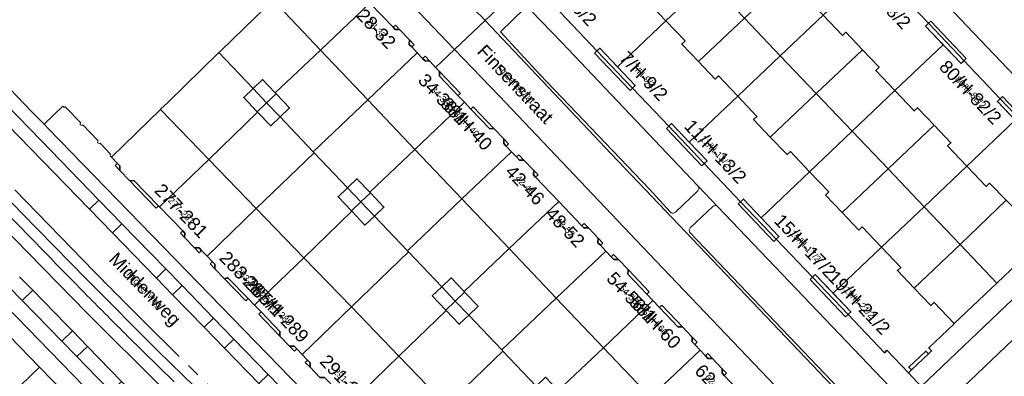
# Model space of a CAD drawing. Header units: metres. Extents: x 124322 to 125871, y 483990 to 485142.
# Tile 16 of 61: x 124445 to 124596, y 484592 to 484647. Entities that reach past the tile are written whole.
import ezdxf
from ezdxf.enums import TextEntityAlignment as Align

# ---------------------------------------------------------------- set-up
doc = ezdxf.new("R2010")
doc.units = ezdxf.units.M
doc.linetypes.add('AM-AS', pattern=[16, 10, -2, 2, -2])
for name, color, linetype, lineweight in [('B-RO-AM-AS_SPOOR_TRAM-G', 10, 'AM-AS', 18), ('B-RO-OG-BEBOUWING-GV', 7, 'Continuous', 35), ('B-RO-OG-BEBOUWING-T18', 7, 'Continuous', 18), ('B-RO-OG-BEBOUWING-T18 @ 0.5', 7, 'Continuous', 18), ('B-RO-OG-BEBOUWING-T18 @ 1', 7, 'Continuous', 18), ('B-RO-OG-BEBOUWING_LUIFEL-GV', 7, 'Continuous', 18), ('B-RO-OG-TERREIN_ERF-GV', 7, 'Continuous', 0), ('B-RO-OG-TOPOGRAFIE-T18', 7, 'Continuous', 18), ('B-RO-OG-TOPOGRAFIE-T18 @ 0.5', 7, 'Continuous', 18), ('B-RO-OG-TOPOGRAFIE-T18 @ 1', 7, 'Continuous', 18), ('B-RO-VH-VERHARDING_GESLOTEN-GV', 252, 'Continuous', 18), ('B-RO-VH-VERHARDING_OPEN-GV', 7, 'Continuous', 9)]:
    doc.layers.add(name, color=color, linetype=linetype, lineweight=lineweight)
doc.styles.add('IBstijl', font='arial.ttf', dxfattribs={"height": 2})

# ---------------------------------------------------------------- blocks, each defined once
blk = doc.blocks.new('*U136')
at = {"layer": 'B-RO-OG-TOPOGRAFIE-T18 @ 0.5', "style": 'IBstijl'}
blk.add_text('Finsenstraat', height=1, rotation=-46.5, dxfattribs=at).set_placement((124521.295, 484637.223), align=Align.MIDDLE)
at = {"layer": 'B-RO-OG-TOPOGRAFIE-T18 @ 1', "style": 'IBstijl'}
blk.add_text('Finsenstraat', height=2, rotation=-46.5, dxfattribs=at).set_placement((124521.295, 484637.223), align=Align.MIDDLE)
blk = doc.blocks.new('*U160')
at = {"layer": 'B-RO-OG-TOPOGRAFIE-T18 @ 0.5', "style": 'IBstijl'}
blk.add_text('Middenweg', height=1, rotation=-45.9, dxfattribs=at).set_placement((124464.243, 484605.547), align=Align.MIDDLE)
at = {"layer": 'B-RO-OG-TOPOGRAFIE-T18 @ 1', "style": 'IBstijl'}
blk.add_text('Middenweg', height=2, rotation=-45.9, dxfattribs=at).set_placement((124464.243, 484605.547), align=Align.MIDDLE)
blk = doc.blocks.new('*U258')
at = {"layer": 'B-RO-OG-BEBOUWING-T18 @ 0.5', "style": 'IBstijl'}
blk.add_text('291-295', height=1, rotation=-46, dxfattribs=at).set_placement((124495.364, 484591.478), align=Align.MIDDLE)
at = {"layer": 'B-RO-OG-BEBOUWING-T18 @ 1', "style": 'IBstijl'}
blk.add_text('291-295', height=2, rotation=-46, dxfattribs=at).set_placement((124495.364, 484591.478), align=Align.MIDDLE)
blk = doc.blocks.new('*U259')
at = {"layer": 'B-RO-OG-BEBOUWING-T18 @ 0.5', "style": 'IBstijl'}
blk.add_text('38/H-40', height=1, rotation=-46.5, dxfattribs=at).set_placement((124513.782, 484631.11), align=Align.MIDDLE)
at = {"layer": 'B-RO-OG-BEBOUWING-T18 @ 1', "style": 'IBstijl'}
blk.add_text('38/H-40', height=2, rotation=-46.5, dxfattribs=at).set_placement((124513.782, 484631.11), align=Align.MIDDLE)
blk = doc.blocks.new('*U264')
at = {"layer": 'B-RO-OG-BEBOUWING-T18 @ 0.5', "style": 'IBstijl'}
blk.add_text('283-285/1', height=1, rotation=-46, dxfattribs=at).set_placement((124480.791, 484606.559), align=Align.MIDDLE)
at = {"layer": 'B-RO-OG-BEBOUWING-T18 @ 1', "style": 'IBstijl'}
blk.add_text('283-285/1', height=2, rotation=-46, dxfattribs=at).set_placement((124480.791, 484606.559), align=Align.MIDDLE)
blk = doc.blocks.new('*U267')
at = {"layer": 'B-RO-OG-BEBOUWING-T18 @ 0.5', "style": 'IBstijl'}
blk.add_text('287/H-289', height=1, rotation=-46, dxfattribs=at).set_placement((124484.519, 484602.701), align=Align.MIDDLE)
at = {"layer": 'B-RO-OG-BEBOUWING-T18 @ 1', "style": 'IBstijl'}
blk.add_text('287/H-289', height=2, rotation=-46, dxfattribs=at).set_placement((124484.519, 484602.701), align=Align.MIDDLE)
blk = doc.blocks.new('*U268')
at = {"layer": 'B-RO-OG-BEBOUWING-T18 @ 0.5', "style": 'IBstijl'}
blk.add_text('34-36/1', height=1, rotation=-46.5, dxfattribs=at).set_placement((124510.167, 484634.913), align=Align.MIDDLE)
at = {"layer": 'B-RO-OG-BEBOUWING-T18 @ 1', "style": 'IBstijl'}
blk.add_text('34-36/1', height=2, rotation=-46.5, dxfattribs=at).set_placement((124510.167, 484634.913), align=Align.MIDDLE)
blk = doc.blocks.new('*U274')
at = {"layer": 'B-RO-OG-BEBOUWING-T18 @ 0.5', "style": 'IBstijl'}
blk.add_text('28-32', height=1, rotation=-46.5, dxfattribs=at).set_placement((124499.92, 484645.692), align=Align.MIDDLE)
at = {"layer": 'B-RO-OG-BEBOUWING-T18 @ 1', "style": 'IBstijl'}
blk.add_text('28-32', height=2, rotation=-46.5, dxfattribs=at).set_placement((124499.92, 484645.692), align=Align.MIDDLE)
blk = doc.blocks.new('*U277')
at = {"layer": 'B-RO-OG-BEBOUWING-T18 @ 0.5', "style": 'IBstijl'}
blk.add_text('277-281', height=1, rotation=-46, dxfattribs=at).set_placement((124469.986, 484617.742), align=Align.MIDDLE)
at = {"layer": 'B-RO-OG-BEBOUWING-T18 @ 1', "style": 'IBstijl'}
blk.add_text('277-281', height=2, rotation=-46, dxfattribs=at).set_placement((124469.986, 484617.742), align=Align.MIDDLE)
blk = doc.blocks.new('*U309')
at = {"layer": 'B-RO-OG-BEBOUWING-T18 @ 0.5', "style": 'IBstijl'}
blk.add_text('76/H-78/2', height=1, rotation=-46.4, dxfattribs=at).set_placement((124577.208, 484650.588), align=Align.MIDDLE)
at = {"layer": 'B-RO-OG-BEBOUWING-T18 @ 1', "style": 'IBstijl'}
blk.add_text('76/H-78/2', height=2, rotation=-46.4, dxfattribs=at).set_placement((124577.208, 484650.588), align=Align.MIDDLE)
blk = doc.blocks.new('*U310')
at = {"layer": 'B-RO-OG-BEBOUWING-T18 @ 0.5', "style": 'IBstijl'}
blk.add_text('11/H-13/2', height=1, rotation=-46.4, dxfattribs=at).set_placement((124551.994, 484626.867), align=Align.MIDDLE)
at = {"layer": 'B-RO-OG-BEBOUWING-T18 @ 1', "style": 'IBstijl'}
blk.add_text('11/H-13/2', height=2, rotation=-46.4, dxfattribs=at).set_placement((124551.994, 484626.867), align=Align.MIDDLE)
blk = doc.blocks.new('*U312')
at = {"layer": 'B-RO-OG-BEBOUWING-T18 @ 0.5', "style": 'IBstijl'}
blk.add_text('58/H-60', height=1, rotation=-46.5, dxfattribs=at).set_placement((124542.726, 484600.67), align=Align.MIDDLE)
at = {"layer": 'B-RO-OG-BEBOUWING-T18 @ 1', "style": 'IBstijl'}
blk.add_text('58/H-60', height=2, rotation=-46.5, dxfattribs=at).set_placement((124542.726, 484600.67), align=Align.MIDDLE)
blk = doc.blocks.new('*U313')
at = {"layer": 'B-RO-OG-BEBOUWING-T18 @ 0.5', "style": 'IBstijl'}
blk.add_text('15/H-17/2', height=1, rotation=-46.4, dxfattribs=at).set_placement((124565.797, 484612.343), align=Align.MIDDLE)
at = {"layer": 'B-RO-OG-BEBOUWING-T18 @ 1', "style": 'IBstijl'}
blk.add_text('15/H-17/2', height=2, rotation=-46.4, dxfattribs=at).set_placement((124565.797, 484612.343), align=Align.MIDDLE)
blk = doc.blocks.new('*U319')
at = {"layer": 'B-RO-OG-BEBOUWING-T18 @ 0.5', "style": 'IBstijl'}
blk.add_text('19/H-21/2', height=1, rotation=-46.4, dxfattribs=at).set_placement((124574.057, 484603.658), align=Align.MIDDLE)
at = {"layer": 'B-RO-OG-BEBOUWING-T18 @ 1', "style": 'IBstijl'}
blk.add_text('19/H-21/2', height=2, rotation=-46.4, dxfattribs=at).set_placement((124574.057, 484603.658), align=Align.MIDDLE)
blk = doc.blocks.new('*U328')
at = {"layer": 'B-RO-OG-BEBOUWING-T18 @ 0.5', "style": 'IBstijl'}
blk.add_text('62-66', height=1, rotation=-46.5, dxfattribs=at).set_placement((124551.809, 484591.117), align=Align.MIDDLE)
at = {"layer": 'B-RO-OG-BEBOUWING-T18 @ 1', "style": 'IBstijl'}
blk.add_text('62-66', height=2, rotation=-46.5, dxfattribs=at).set_placement((124551.809, 484591.117), align=Align.MIDDLE)
blk = doc.blocks.new('*U336')
at = {"layer": 'B-RO-OG-BEBOUWING-T18 @ 0.5', "style": 'IBstijl'}
blk.add_text('54-56/1', height=1, rotation=-46.5, dxfattribs=at).set_placement((124539.108, 484604.477), align=Align.MIDDLE)
at = {"layer": 'B-RO-OG-BEBOUWING-T18 @ 1', "style": 'IBstijl'}
blk.add_text('54-56/1', height=2, rotation=-46.5, dxfattribs=at).set_placement((124539.108, 484604.477), align=Align.MIDDLE)
blk = doc.blocks.new('*U339')
at = {"layer": 'B-RO-OG-BEBOUWING-T18 @ 0.5', "style": 'IBstijl'}
blk.add_text('7/H-9/2', height=1, rotation=-46.4, dxfattribs=at).set_placement((124540.975, 484638.458), align=Align.MIDDLE)
at = {"layer": 'B-RO-OG-BEBOUWING-T18 @ 1', "style": 'IBstijl'}
blk.add_text('7/H-9/2', height=2, rotation=-46.4, dxfattribs=at).set_placement((124540.975, 484638.458), align=Align.MIDDLE)
blk = doc.blocks.new('*U347')
at = {"layer": 'B-RO-OG-BEBOUWING-T18 @ 0.5', "style": 'IBstijl'}
blk.add_text('48-52', height=1, rotation=-46.5, dxfattribs=at).set_placement((124528.899, 484615.214), align=Align.MIDDLE)
at = {"layer": 'B-RO-OG-BEBOUWING-T18 @ 1', "style": 'IBstijl'}
blk.add_text('48-52', height=2, rotation=-46.5, dxfattribs=at).set_placement((124528.899, 484615.214), align=Align.MIDDLE)
blk = doc.blocks.new('*U348')
at = {"layer": 'B-RO-OG-BEBOUWING-T18 @ 0.5', "style": 'IBstijl'}
blk.add_text('80/H-82/2', height=1, rotation=-46.4, dxfattribs=at).set_placement((124591.138, 484635.965), align=Align.MIDDLE)
at = {"layer": 'B-RO-OG-BEBOUWING-T18 @ 1', "style": 'IBstijl'}
blk.add_text('80/H-82/2', height=2, rotation=-46.4, dxfattribs=at).set_placement((124591.138, 484635.965), align=Align.MIDDLE)
blk = doc.blocks.new('*U349')
at = {"layer": 'B-RO-OG-BEBOUWING-T18 @ 0.5', "style": 'IBstijl'}
blk.add_text('3/H-5/2', height=1, rotation=-46.4, dxfattribs=at).set_placement((124530.064, 484649.935), align=Align.MIDDLE)
at = {"layer": 'B-RO-OG-BEBOUWING-T18 @ 1', "style": 'IBstijl'}
blk.add_text('3/H-5/2', height=2, rotation=-46.4, dxfattribs=at).set_placement((124530.064, 484649.935), align=Align.MIDDLE)
blk = doc.blocks.new('*U368')
at = {"layer": 'B-RO-OG-BEBOUWING-T18 @ 0.5', "style": 'IBstijl'}
blk.add_text('42-46', height=1, rotation=-46.5, dxfattribs=at).set_placement((124522.736, 484621.695), align=Align.MIDDLE)
at = {"layer": 'B-RO-OG-BEBOUWING-T18 @ 1', "style": 'IBstijl'}
blk.add_text('42-46', height=2, rotation=-46.5, dxfattribs=at).set_placement((124522.736, 484621.695), align=Align.MIDDLE)

msp = doc.modelspace()

# ---------------------------------------------------------------- linework, layer by layer
at = {"layer": 'B-RO-AM-AS_SPOOR_TRAM-G'}
for points in [[(124451.376, 484613.769), (124423.234, 484642.727), (124400.237, 484666.409)], [(124398.037, 484663.824), (124449.082, 484611.321)], [(124532.304, 484533.476), (124520.749, 484544.908), (124502.113, 484563.328), (124481.045, 484584.129), (124464.011, 484600.957)], [(124461.74, 484598.494), (124488.081, 484572.476), (124510.977, 484549.827), (124530.024, 484530.976)]]:
    msp.add_lwpolyline(points, dxfattribs=at)
for points in [[(124456.942, 484608.076, 0.0017753), (124451.376, 484613.769)], [(124449.082, 484611.321, 0.0022278), (124455.539, 484604.702)], [(124464.011, 484600.957, -0.0027605), (124456.942, 484608.076)], [(124455.539, 484604.702, 0.0031244), (124461.74, 484598.494)]]:
    msp.add_lwpolyline(points, format="xyb", dxfattribs=at)
at = {"layer": 'B-RO-OG-BEBOUWING-GV'}
for points in [[(124495.387, 484653.36), (124495.084, 484653.679), (124495.095, 484654.393), (124493.646, 484655.916), (124492.914, 484655.962), (124492.528, 484656.368), (124491.651, 484657.29), (124484.05, 484650.063), (124491.324, 484642.397), (124498.933, 484649.632)], [(124538.312, 484652.227), (124535.751, 484654.918), (124536.258, 484655.401), (124533.343, 484658.462), (124533.166, 484658.648), (124527.379, 484653.149), (124525.298, 484651.172), (124525.747, 484650.701), (124526.182, 484651.115), (124528.609, 484648.566), (124528.174, 484648.152), (124533.76, 484642.285), (124534.194, 484642.699), (124536.924, 484639.831), (124544.351, 484646.901), (124541.381, 484650.02), (124540.874, 484649.537)], [(124584.642, 484646.518), (124579.076, 484652.369), (124578.641, 484651.955), (124575.913, 484654.822), (124568.497, 484647.769), (124571.448, 484644.665), (124571.955, 484645.148), (124574.512, 484642.459), (124577.068, 484639.771), (124576.561, 484639.288), (124579.517, 484636.179), (124586.936, 484643.236), (124584.208, 484646.104)], [(124505.344, 484642.888), (124504.972, 484643.279), (124504.989, 484643.986), (124503.487, 484645.566), (124502.781, 484645.584), (124502.471, 484645.91), (124498.933, 484649.632), (124491.324, 484642.397), (124498.581, 484634.763), (124506.19, 484641.998)], [(124549.348, 484640.636), (124546.79, 484643.323), (124547.297, 484643.806), (124544.351, 484646.901), (124536.924, 484639.831), (124539.655, 484636.963), (124539.221, 484636.549), (124544.785, 484630.705), (124545.22, 484631.118), (124547.947, 484628.254), (124555.372, 484635.325), (124552.414, 484638.432), (124551.907, 484637.949)], [(124595.678, 484634.917), (124590.098, 484640.783), (124589.664, 484640.369), (124586.936, 484643.236), (124579.517, 484636.179), (124582.473, 484633.071), (124582.981, 484633.553), (124585.537, 484630.864), (124588.094, 484628.176), (124587.587, 484627.694), (124590.556, 484624.571), (124597.975, 484631.632), (124595.244, 484634.503)], [(124513.424, 484634.388), (124512.441, 484635.423), (124509.595, 484638.416), (124509.606, 484639.13), (124509.012, 484639.755), (124508.097, 484640.717), (124507.384, 484640.743), (124507.018, 484641.127), (124506.19, 484641.998), (124498.581, 484634.763), (124505.816, 484627.154)], [(124481.009, 484636.488), (124483.075, 484634.315), (124484.525, 484635.694), (124484.406, 484635.82), (124482.458, 484637.868)], [(124481.009, 484636.488), (124479.561, 484635.108), (124481.628, 484632.934), (124483.075, 484634.315)], [(124484.525, 484635.694), (124483.075, 484634.315), (124485.144, 484632.14), (124486.592, 484633.52)], [(124560.381, 484629.048), (124557.816, 484631.742), (124558.323, 484632.225), (124555.372, 484635.325), (124547.947, 484628.254), (124550.674, 484625.39), (124550.239, 484624.976), (124555.811, 484619.124), (124556.245, 484619.538), (124558.976, 484616.67), (124566.402, 484623.739), (124563.453, 484626.836), (124562.947, 484626.354)], [(124466.806, 484633.268), (124459.254, 484625.973), (124460.167, 484625.019), (124460.549, 484624.619), (124460.522, 484623.929), (124462.029, 484622.37), (124462.757, 484622.337), (124466.466, 484618.499), (124466.625, 484618.335), (124474.18, 484625.633)], [(124483.075, 484634.315), (124481.628, 484632.934), (124481.681, 484632.879), (124483.696, 484630.76), (124485.144, 484632.14)], [(124519.828, 484627.654), (124519.456, 484628.046), (124519.466, 484628.759), (124517.971, 484630.332), (124517.264, 484630.35), (124514.405, 484633.358), (124513.424, 484634.388), (124505.816, 484627.154), (124513.044, 484619.551), (124520.653, 484626.786)], [(124601.141, 484629.175), (124600.707, 484628.761), (124597.975, 484631.632), (124590.556, 484624.571), (124593.492, 484621.484), (124594, 484621.966), (124596.596, 484619.341), (124599.193, 484616.717), (124598.613, 484616.1), (124601.699, 484612.86), (124605.57, 484616.572), (124605.989, 484616.13), (124606.486, 484616.601), (124606.073, 484617.037), (124608.668, 484619.502), (124609.082, 484619.066), (124609.559, 484619.519), (124606.267, 484623.012), (124606.709, 484623.319)], [(124474.18, 484625.633), (124466.625, 484618.335), (124470.196, 484614.639), (124470.502, 484614.323), (124470.482, 484613.622), (124471.997, 484612.056), (124472.704, 484612.044), (124473.1, 484611.634), (124473.925, 484610.781), (124481.479, 484618.078)], [(124524.361, 484622.885), (124524.029, 484623.235), (124524.069, 484623.918), (124522.574, 484625.491), (124521.867, 484625.509), (124521.404, 484625.996), (124520.653, 484626.786), (124513.044, 484619.551), (124520.286, 484611.934), (124527.896, 484619.169)], [(124495.479, 484621.269), (124497.547, 484619.097), (124498.995, 484620.474), (124498.898, 484620.577), (124496.927, 484622.649)], [(124571.413, 484617.459), (124568.855, 484620.147), (124569.362, 484620.629), (124566.402, 484623.739), (124558.976, 484616.67), (124561.707, 484613.802), (124561.272, 484613.388), (124566.843, 484607.536), (124567.278, 484607.95), (124570.008, 484605.082), (124577.432, 484612.152), (124574.478, 484615.255), (124573.971, 484614.772)], [(124495.479, 484621.269), (124494.031, 484619.889), (124496.098, 484617.715), (124497.547, 484619.097)], [(124498.995, 484620.474), (124497.547, 484619.097), (124499.614, 484616.92), (124501.061, 484618.3)], [(124481.479, 484618.078), (124473.925, 484610.781), (124474.76, 484609.917), (124475.135, 484609.528), (124475.108, 484608.835), (124476.623, 484607.269), (124477.142, 484607.451), (124480.24, 484604.246), (124481.211, 484603.241), (124488.763, 484610.536)], [(124497.547, 484619.097), (124496.098, 484617.715), (124496.145, 484617.667), (124498.166, 484615.54), (124499.614, 484616.92)], [(124534.298, 484612.435), (124533.917, 484612.835), (124533.935, 484613.542), (124532.46, 484615.093), (124531.754, 484615.111), (124531.431, 484615.45), (124527.896, 484619.169), (124520.286, 484611.934), (124527.521, 484604.325), (124535.13, 484611.559)], [(124582.446, 484605.871), (124579.888, 484608.558), (124580.394, 484609.041), (124577.432, 484612.152), (124570.008, 484605.082), (124572.739, 484602.214), (124572.305, 484601.8), (124577.882, 484595.94), (124578.278, 484596.316), (124581.57, 484592.85), (124582.049, 484593.305), (124581.636, 484593.74), (124584.225, 484596.198), (124584.638, 484595.763), (124585.13, 484596.229), (124584.71, 484596.672), (124588.62, 484600.4), (124588.599, 484600.422), (124585.511, 484603.667), (124585.004, 484603.184)], [(124488.763, 484610.536), (124481.211, 484603.241), (124482.213, 484602.204), (124485.102, 484599.214), (124485.097, 484598.5), (124486.583, 484596.961), (124487.304, 484596.936), (124487.693, 484596.533), (124488.525, 484595.673), (124496.076, 484602.967)], [(124541.408, 484604.956), (124538.52, 484607.994), (124538.537, 484608.701), (124537.056, 484610.259), (124536.349, 484610.277), (124535.965, 484610.681), (124535.13, 484611.559), (124527.521, 484604.325), (124534.756, 484596.715), (124542.365, 484603.95)], [(124509.949, 484606.049), (124512.017, 484603.873), (124513.465, 484605.256), (124513.368, 484605.357), (124511.398, 484607.43)], [(124509.949, 484606.049), (124508.502, 484604.67), (124510.569, 484602.496), (124512.017, 484603.873)], [(124513.465, 484605.256), (124512.017, 484603.873), (124514.083, 484601.701), (124515.532, 484603.082)], [(124496.076, 484602.967), (124488.525, 484595.673), (124489.36, 484594.808), (124489.742, 484594.413), (124489.73, 484593.705), (124491.23, 484592.153), (124491.944, 484592.134), (124492.257, 484591.811), (124495.825, 484588.118), (124503.374, 484595.411)], [(124512.017, 484603.873), (124510.569, 484602.496), (124510.636, 484602.426), (124512.636, 484600.322), (124514.083, 484601.701)], [(124548.774, 484597.209), (124548.373, 484597.631), (124548.391, 484598.337), (124546.909, 484599.895), (124546.203, 484599.914), (124543.358, 484602.905), (124542.365, 484603.95), (124534.756, 484596.715), (124541.991, 484589.106), (124549.6, 484596.34)], [(124503.374, 484595.411), (124495.825, 484588.118), (124499.404, 484584.415), (124499.703, 484584.106), (124499.683, 484583.406), (124501.19, 484581.846), (124501.891, 484581.842), (124502.287, 484581.432), (124503.125, 484580.565), (124510.673, 484587.856)], [(124553.308, 484592.44), (124552.983, 484592.782), (124553, 484593.489), (124551.519, 484595.047), (124550.812, 484595.065), (124550.435, 484595.462), (124549.6, 484596.34), (124541.991, 484589.106), (124549.32, 484581.397), (124556.842, 484588.723)]]:
    msp.add_lwpolyline(points, close=True, dxfattribs=at)
at = {"layer": 'B-RO-OG-BEBOUWING_LUIFEL-GV'}
for points in [[(124584.642, 484646.518), (124584.208, 484646.104), (124589.664, 484640.369), (124590.461, 484641.128), (124585.005, 484646.863)], [(124534.194, 484642.699), (124533.398, 484641.941), (124538.859, 484636.205), (124539.655, 484636.963)], [(124595.678, 484634.917), (124595.244, 484634.503), (124600.707, 484628.761), (124601.504, 484629.52), (124596.041, 484635.262)], [(124547.947, 484628.254), (124545.22, 484631.118), (124544.423, 484630.361), (124549.877, 484624.632), (124550.674, 484625.39)], [(124555.811, 484619.124), (124555.449, 484618.78), (124560.91, 484613.044), (124561.707, 484613.802), (124556.245, 484619.538)], [(124567.278, 484607.95), (124566.481, 484607.192), (124571.943, 484601.456), (124572.739, 484602.214)]]:
    msp.add_lwpolyline(points, close=True, dxfattribs=at)
at = {"layer": 'B-RO-OG-TERREIN_ERF-GV'}
for points in [[(124550.882, 484653.111), (124545.357, 484658.91), (124538.312, 484652.227), (124540.874, 484649.537), (124541.381, 484650.02), (124544.351, 484646.901)], [(124556.394, 484647.326), (124550.882, 484653.111), (124544.351, 484646.901), (124547.297, 484643.806), (124546.79, 484643.323), (124549.348, 484640.636)], [(124563.482, 484654.057), (124556.394, 484647.326), (124561.916, 484641.53), (124568.497, 484647.769), (124565.535, 484650.883), (124566.042, 484651.365)], [(124484.05, 484650.063), (124479.676, 484645.819), (124475.997, 484642.248), (124475.755, 484642.014), (124481.009, 484636.488), (124482.458, 484637.868), (124484.406, 484635.82), (124491.324, 484642.397)], [(124561.916, 484641.53), (124556.394, 484647.326), (124549.348, 484640.636), (124551.907, 484637.949), (124552.414, 484638.432), (124555.372, 484635.325)], [(124574.512, 484642.459), (124571.955, 484645.148), (124571.448, 484644.665), (124568.497, 484647.769), (124561.916, 484641.53), (124567.432, 484635.74)], [(124502.471, 484645.91), (124502.781, 484645.584), (124503.487, 484645.566), (124502.833, 484646.254)], [(124584.642, 484646.518), (124584.208, 484646.104), (124586.936, 484643.236), (124589.664, 484640.369), (124590.098, 484640.783)], [(124504.989, 484643.986), (124504.972, 484643.279), (124505.344, 484642.888), (124505.706, 484643.232)], [(124498.581, 484634.763), (124491.324, 484642.397), (124484.406, 484635.82), (124484.525, 484635.694), (124486.592, 484633.52), (124485.144, 484632.14), (124490.213, 484626.807)], [(124536.924, 484639.831), (124534.194, 484642.699), (124533.76, 484642.285), (124539.221, 484636.549), (124539.655, 484636.963)], [(124574.512, 484642.459), (124567.432, 484635.74), (124572.95, 484629.95), (124579.517, 484636.179), (124576.561, 484639.288), (124577.068, 484639.771)], [(124481.009, 484636.488), (124475.755, 484642.014), (124467.84, 484634.333), (124466.764, 484633.311), (124466.806, 484633.268), (124474.18, 484625.633), (124481.681, 484632.879), (124481.628, 484632.934), (124479.561, 484635.108)], [(124507.018, 484641.127), (124507.384, 484640.743), (124508.097, 484640.717), (124507.39, 484641.459)], [(124567.432, 484635.74), (124561.916, 484641.53), (124555.372, 484635.325), (124558.323, 484632.225), (124557.816, 484631.742), (124560.381, 484629.048)], [(124509.606, 484639.13), (124509.595, 484638.416), (124512.441, 484635.423), (124512.803, 484635.767)], [(124585.537, 484630.864), (124582.981, 484633.553), (124582.473, 484633.071), (124579.517, 484636.179), (124572.95, 484629.95), (124578.469, 484624.156)], [(124498.581, 484634.763), (124490.213, 484626.807), (124490.358, 484626.655), (124495.479, 484621.269), (124496.927, 484622.649), (124498.898, 484620.577), (124505.816, 484627.154)], [(124572.95, 484629.95), (124567.432, 484635.74), (124560.381, 484629.048), (124562.947, 484626.354), (124563.453, 484626.836), (124566.402, 484623.739)], [(124595.678, 484634.917), (124595.244, 484634.503), (124597.975, 484631.632), (124600.707, 484628.761), (124601.141, 484629.175)], [(124514.405, 484633.358), (124517.264, 484630.35), (124517.971, 484630.332), (124514.767, 484633.702)], [(124490.358, 484626.655), (124490.213, 484626.807), (124485.144, 484632.14), (124483.696, 484630.76), (124481.681, 484632.879), (124474.18, 484625.633), (124481.479, 484618.078)], [(124547.947, 484628.254), (124545.22, 484631.118), (124544.785, 484630.705), (124550.239, 484624.976), (124550.674, 484625.39)], [(124578.469, 484624.156), (124572.95, 484629.95), (124566.402, 484623.739), (124569.362, 484620.629), (124568.855, 484620.147), (124571.413, 484617.459)], [(124585.537, 484630.864), (124578.469, 484624.156), (124583.992, 484618.36), (124590.556, 484624.571), (124587.587, 484627.694), (124588.094, 484628.176)], [(124519.466, 484628.759), (124519.456, 484628.046), (124519.828, 484627.654), (124520.19, 484627.998)], [(124513.044, 484619.551), (124505.816, 484627.154), (124498.898, 484620.577), (124498.995, 484620.474), (124501.061, 484618.3), (124499.614, 484616.92), (124504.676, 484611.595)], [(124495.479, 484621.269), (124490.358, 484626.655), (124481.479, 484618.078), (124488.763, 484610.536), (124496.145, 484617.667), (124496.098, 484617.715), (124494.031, 484619.889)], [(124521.404, 484625.996), (124521.867, 484625.509), (124522.574, 484625.491), (124521.767, 484626.341)], [(124524.069, 484623.918), (124524.029, 484623.235), (124524.361, 484622.885), (124524.724, 484623.23)], [(124583.992, 484618.36), (124578.469, 484624.156), (124571.413, 484617.459), (124573.971, 484614.772), (124574.478, 484615.255), (124577.432, 484612.152)], [(124596.596, 484619.341), (124594, 484621.966), (124593.492, 484621.484), (124590.556, 484624.571), (124583.992, 484618.36), (124589.496, 484612.583)], [(124462.029, 484622.37), (124466.106, 484618.151), (124466.466, 484618.499), (124462.757, 484622.337)], [(124513.044, 484619.551), (124504.676, 484611.595), (124504.835, 484611.428), (124509.949, 484606.049), (124511.398, 484607.43), (124513.368, 484605.357), (124520.286, 484611.934)], [(124558.976, 484616.67), (124556.245, 484619.538), (124555.811, 484619.124), (124561.272, 484613.388), (124561.707, 484613.802)], [(124589.496, 484612.583), (124583.992, 484618.36), (124577.432, 484612.152), (124580.394, 484609.041), (124579.888, 484608.558), (124582.446, 484605.871)], [(124596.596, 484619.341), (124589.496, 484612.583), (124595.159, 484606.639), (124601.699, 484612.86), (124598.613, 484616.1), (124599.193, 484616.717)], [(124504.835, 484611.428), (124504.676, 484611.595), (124499.614, 484616.92), (124498.166, 484615.54), (124496.145, 484617.667), (124488.763, 484610.536), (124496.076, 484602.967)], [(124531.431, 484615.45), (124531.754, 484615.111), (124532.46, 484615.093), (124531.793, 484615.794)], [(124470.196, 484614.639), (124469.836, 484614.291), (124470.482, 484613.622), (124470.502, 484614.323)], [(124533.935, 484613.542), (124533.917, 484612.835), (124534.298, 484612.435), (124534.66, 484612.779)], [(124471.997, 484612.056), (124472.74, 484611.286), (124473.1, 484611.634), (124472.704, 484612.044)], [(124527.521, 484604.325), (124520.286, 484611.934), (124513.368, 484605.357), (124513.465, 484605.256), (124515.532, 484603.082), (124514.083, 484601.701), (124519.153, 484596.369)], [(124595.159, 484606.639), (124589.496, 484612.583), (124582.446, 484605.871), (124585.004, 484603.184), (124585.511, 484603.667), (124588.599, 484600.422)], [(124509.949, 484606.049), (124504.835, 484611.428), (124496.076, 484602.967), (124503.374, 484595.411), (124510.636, 484602.426), (124510.569, 484602.496), (124508.502, 484604.67)], [(124535.965, 484610.681), (124536.349, 484610.277), (124537.056, 484610.259), (124536.327, 484611.025)], [(124474.76, 484609.917), (124474.4, 484609.569), (124475.108, 484608.835), (124475.135, 484609.528)], [(124476.623, 484607.269), (124479.88, 484603.898), (124480.24, 484604.246), (124477.142, 484607.451)], [(124538.537, 484608.701), (124538.52, 484607.994), (124541.408, 484604.956), (124541.77, 484605.3)], [(124570.008, 484605.082), (124567.278, 484607.95), (124566.843, 484607.536), (124572.305, 484601.8), (124572.739, 484602.214)], [(124527.521, 484604.325), (124519.153, 484596.369), (124519.312, 484596.201), (124524.426, 484590.823), (124525.874, 484592.203), (124527.838, 484590.138), (124534.756, 484596.715)], [(124439.039, 484603.162), (124430.854, 484595.231), (124424.899, 484589.45), (124425.063, 484589.281), (124425.151, 484589.366), (124426.741, 484587.719), (124434.066, 484594.787), (124434.212, 484594.636), (124435.654, 484594.64), (124435.804, 484594.785), (124437.679, 484592.84), (124437.53, 484592.696), (124437.521, 484591.279), (124437.667, 484591.128), (124437.594, 484591.058), (124439.309, 484589.279), (124441.36, 484587.156), (124443.91, 484589.59), (124448.233, 484593.716)], [(124543.358, 484602.905), (124546.203, 484599.914), (124546.909, 484599.895), (124543.72, 484603.249)], [(124482.213, 484602.204), (124481.853, 484601.856), (124485.097, 484598.5), (124485.102, 484599.214)], [(124519.312, 484596.201), (124519.153, 484596.369), (124514.083, 484601.701), (124512.636, 484600.322), (124510.636, 484602.426), (124503.374, 484595.411), (124510.673, 484587.856)], [(124548.391, 484598.337), (124548.373, 484597.631), (124548.774, 484597.209), (124549.136, 484597.553)], [(124486.583, 484596.961), (124487.333, 484596.185), (124487.693, 484596.533), (124487.304, 484596.936)], [(124541.991, 484589.106), (124534.756, 484596.715), (124527.838, 484590.138), (124527.938, 484590.033), (124530.001, 484587.862), (124528.553, 484586.482), (124533.623, 484581.15)], [(124524.426, 484590.823), (124519.312, 484596.201), (124510.673, 484587.856), (124517.972, 484580.3), (124525.113, 484587.198), (124525.043, 484587.273), (124522.979, 484589.444)], [(124550.435, 484595.462), (124550.812, 484595.065), (124551.519, 484595.047), (124550.797, 484595.806)], [(124584.638, 484595.763), (124584.225, 484596.198), (124581.636, 484593.74), (124582.049, 484593.305)], [(124452.203, 484589.638), (124448.233, 484593.716), (124443.91, 484589.59), (124444.342, 484589.144), (124445.089, 484589.125), (124446.229, 484587.931), (124446.212, 484587.183), (124447.843, 484585.477)], [(124489.36, 484594.808), (124489, 484594.46), (124489.73, 484593.705), (124489.742, 484594.413)], [(124553, 484593.489), (124552.983, 484592.782), (124553.308, 484592.44), (124553.67, 484592.784)]]:
    msp.add_lwpolyline(points, close=True, dxfattribs=at)
at = {"layer": 'B-RO-VH-VERHARDING_GESLOTEN-GV'}
for points in [[(124426.294, 484651.484), (124432.756, 484644.693), (124434.544, 484642.814), (124435.776, 484641.519), (124448.449, 484628.533), (124457.328, 484619.388), (124460.86, 484615.751), (124467.59, 484608.821), (124470.09, 484606.246), (124474.933, 484601.258), (124478.06, 484598.038), (124483.319, 484592.622), (124488.696, 484587.085), (124495.806, 484579.763), (124497.306, 484581.213), (124449.542, 484630.367), (124448.913, 484631.017), (124446.943, 484633.052), (124438.328, 484641.961), (124405.886, 484675.746)], [(124408.748, 484650.136), (124419.858, 484638.676), (124429.636, 484628.617), (124444.321, 484613.477), (124455.501, 484602.087), (124467.066, 484590.522), (124479.437, 484579.061), (124487.202, 484571.447), (124489.689, 484573.851), (124481.665, 484581.361), (124466.35, 484596.256), (124455.485, 484607.191), (124445.427, 484617.424), (124432.284, 484631.128), (124423.978, 484639.784), (124423.978, 484644.025), (124417.354, 484651.104)], [(124417.354, 484651.104), (124423.978, 484644.025), (124423.978, 484639.784), (124432.284, 484631.128), (124445.427, 484617.424), (124455.485, 484607.191), (124466.35, 484596.256), (124481.665, 484581.361), (124489.689, 484573.851), (124494.544, 484578.543), (124488.146, 484584.815), (124487.278, 484585.707), (124481.892, 484591.242), (124476.626, 484596.653), (124473.495, 484599.871), (124468.645, 484604.854), (124466.153, 484607.415), (124464.395, 484609.222), (124459.411, 484614.35), (124455.887, 484617.975), (124445.022, 484629.154), (124436.966, 484637.45), (124433.107, 484641.44)], [(124445.141, 484607.62), (124447.167, 484605.547), (124452.271, 484600.307), (124453.266, 484599.282), (124455.562, 484596.917), (124460.811, 484591.511), (124463.198, 484589.053), (124468.664, 484583.424), (124470.514, 484581.518), (124475.148, 484576.746), (124477.396, 484574.431), (124478.652, 484573.137), (124482.761, 484567.154), (124487.202, 484571.447), (124479.437, 484579.061), (124467.066, 484590.522), (124455.501, 484602.087), (124444.321, 484613.477)]]:
    msp.add_lwpolyline(points, dxfattribs=at)
msp.add_lwpolyline([(124459.205, 484589.94), (124455.338, 484593.92), (124453.942, 484595.351), (124451.657, 484597.693), (124445.554, 484603.95), (124443.518, 484606.058), (124442.523, 484607.079), (124439.429, 484606.817), (124475.906, 484569.299), (124476.875, 484568.046), (124477.539, 484570.627), (124477.612, 484570.948), (124477.454, 484571.159), (124475.783, 484572.878), (124473.546, 484575.181), (124468.921, 484579.94), (124467.055, 484581.861), (124461.591, 484587.485)], close=True, dxfattribs=at)
at = {"layer": 'B-RO-VH-VERHARDING_OPEN-GV'}
for points in [[(124543.6, 484706.174), (124538.334, 484701.047), (124543.21, 484696.01), (124544.71, 484694.33), (124554.53, 484683.95), (124561.4, 484676.79), (124579.08, 484658.19), (124604.1, 484631.9), (124611.987, 484623.693)], [(124538.4, 484696.4), (124537.757, 484695.78), (124540.614, 484692.876), (124544.41, 484688.67), (124550.63, 484682.14), (124549.574, 484681.132), (124548.633, 484680.234), (124552.059, 484676.65), (124554.12, 484678.6), (124554.583, 484678.115), (124557.011, 484675.563), (124562.584, 484669.704), (124568.04, 484663.969), (124573.62, 484658.104), (124579.076, 484652.369), (124584.642, 484646.518), (124590.098, 484640.783), (124595.678, 484634.917), (124601.141, 484629.175), (124606.709, 484623.319), (124606.267, 484623.012), (124609.559, 484619.519), (124612.678, 484622.592)], [(124611.987, 484623.693), (124604.1, 484631.9), (124579.08, 484658.19), (124561.4, 484676.79), (124554.53, 484683.95), (124544.71, 484694.33), (124543.21, 484696.01)], [(124493.75, 484661.6), (124496.74, 484658.41), (124511.914, 484642.514), (124516.598, 484646.968), (124516.01, 484647.59), (124515.42, 484648.13), (124504.64, 484659.5), (124504.34, 484659.89)], [(124504.34, 484659.89), (124504.64, 484659.5), (124515.42, 484648.13), (124516.01, 484647.59), (124516.598, 484646.968), (124520.95, 484651.106), (124525.347, 484655.288), (124523.891, 484656.82), (124518.26, 484651.58)], [(124498.933, 484649.632), (124502.471, 484645.91), (124502.833, 484646.254), (124503.487, 484645.566), (124504.989, 484643.986), (124505.706, 484643.232), (124505.344, 484642.888), (124506.19, 484641.998), (124507.018, 484641.127), (124507.39, 484641.459), (124508.097, 484640.717), (124509.012, 484639.755), (124511.914, 484642.514), (124496.74, 484658.41)], [(124545.029, 484617.562), (124541.84, 484621.07), (124525.01, 484638.64), (124518.95, 484645.2), (124522.64, 484648.78), (124523.01, 484648.94), (124520.95, 484651.106), (124516.598, 484646.968), (124535.967, 484626.494), (124547.392, 484614.451), (124572.996, 484587.577), (124573.509, 484587.091)], [(124523.7, 484648.41), (124528.4, 484643.57), (124549.267, 484621.576), (124552.298, 484618.391), (124578.656, 484590.762), (124581.009, 484588.34), (124583.547, 484590.759), (124581.57, 484592.85), (124578.278, 484596.316), (124577.882, 484595.94), (124572.305, 484601.8), (124566.843, 484607.536), (124561.272, 484613.388), (124555.811, 484619.124), (124550.239, 484624.976), (124544.785, 484630.705), (124539.221, 484636.549), (124533.76, 484642.285), (124528.174, 484648.152)], [(124611.526, 484617.433), (124583.547, 484590.759), (124586.662, 484587.462), (124620.592, 484619.809), (124621.622, 484620.788), (124626.862, 484625.738), (124650.43, 484648.201)], [(124516.598, 484646.968), (124511.914, 484642.514), (124518.79, 484635.31), (124541.72, 484611.19), (124564.35, 484587.46), (124568.136, 484583.456)], [(124573.509, 484587.091), (124572.996, 484587.577), (124547.392, 484614.451), (124535.967, 484626.494), (124516.598, 484646.968)], [(124511.914, 484642.514), (124509.012, 484639.755), (124509.606, 484639.13), (124512.803, 484635.767), (124512.441, 484635.423), (124513.424, 484634.388), (124514.405, 484633.358), (124514.767, 484633.702), (124517.971, 484630.332), (124519.466, 484628.759), (124520.19, 484627.998), (124519.828, 484627.654), (124520.653, 484626.786), (124521.404, 484625.996), (124521.767, 484626.341), (124522.574, 484625.491), (124524.069, 484623.918), (124524.724, 484623.23), (124524.361, 484622.885), (124527.896, 484619.169), (124531.431, 484615.45), (124531.793, 484615.794), (124532.46, 484615.093), (124533.935, 484613.542), (124534.66, 484612.779), (124534.298, 484612.435), (124535.13, 484611.559), (124535.965, 484610.681), (124536.327, 484611.025), (124537.056, 484610.259), (124538.537, 484608.701), (124541.77, 484605.3), (124541.408, 484604.956), (124542.365, 484603.95), (124543.358, 484602.905), (124543.72, 484603.249), (124546.909, 484599.895), (124548.391, 484598.337), (124549.136, 484597.553), (124548.774, 484597.209), (124549.6, 484596.34), (124550.435, 484595.462), (124550.797, 484595.806), (124551.519, 484595.047), (124553, 484593.489), (124553.67, 484592.784), (124553.308, 484592.44), (124556.842, 484588.723)], [(124568.136, 484583.456), (124564.35, 484587.46), (124541.72, 484611.19), (124518.79, 484635.31), (124511.914, 484642.514)], [(124451.777, 484633.789), (124448.913, 484631.017), (124449.542, 484630.367), (124497.306, 484581.213)], [(124454.53, 484631.245), (124452.166, 484633.717)], [(124457.205, 484628.45), (124454.848, 484630.913)], [(124459.119, 484626.447), (124457.522, 484628.117)], [(124475.108, 484608.835), (124474.4, 484609.569), (124474.76, 484609.917), (124473.925, 484610.781), (124473.1, 484611.634), (124472.74, 484611.286), (124471.997, 484612.056), (124470.482, 484613.622), (124469.836, 484614.291), (124470.196, 484614.639), (124466.625, 484618.335), (124466.466, 484618.499), (124466.106, 484618.151), (124462.029, 484622.37), (124460.522, 484623.929), (124459.806, 484624.67), (124460.167, 484625.019), (124459.254, 484625.973), (124459.111, 484626.122)], [(124612.678, 484622.592), (124609.559, 484619.519), (124609.082, 484619.066), (124606.486, 484616.601), (124605.989, 484616.13), (124605.57, 484616.572), (124601.699, 484612.86), (124595.159, 484606.639), (124588.599, 484600.422), (124588.62, 484600.4), (124584.71, 484596.672), (124585.13, 484596.229), (124584.638, 484595.763), (124582.049, 484593.305), (124581.57, 484592.85), (124583.547, 484590.759), (124611.526, 484617.433)], [(124552.298, 484618.391), (124549.267, 484621.576)], [(124549.246, 484620.8), (124545.815, 484617.534)], [(124548.096, 484615.121), (124551.535, 484618.395)], [(124574.106, 484587.057), (124548.077, 484614.343)], [(124491.23, 484592.153), (124489.73, 484593.705), (124489, 484594.46), (124489.36, 484594.808), (124488.525, 484595.673), (124487.693, 484596.533), (124487.333, 484596.185), (124486.583, 484596.961), (124485.097, 484598.5), (124481.853, 484601.856), (124482.213, 484602.204), (124481.211, 484603.241), (124480.24, 484604.246), (124479.88, 484603.898), (124476.623, 484607.269), (124475.108, 484608.835)]]:
    msp.add_lwpolyline(points, dxfattribs=at)
for points in [[(124434.544, 484642.814), (124433.107, 484641.44), (124436.966, 484637.45), (124445.022, 484629.154), (124455.887, 484617.975), (124457.328, 484619.388), (124448.449, 484628.533), (124435.776, 484641.519)], [(124460.86, 484615.751), (124459.411, 484614.35), (124464.395, 484609.222), (124466.153, 484607.415), (124467.59, 484608.821)], [(124439.429, 484606.817), (124435.597, 484606.493), (124439.039, 484603.162), (124448.233, 484593.716), (124452.203, 484589.638), (124456.319, 484585.41), (124460.533, 484581.081), (124465.011, 484576.479), (124469.556, 484571.81), (124474.179, 484567.061), (124476.136, 484565.181), (124476.875, 484568.046), (124475.906, 484569.299)], [(124470.09, 484606.246), (124468.645, 484604.854), (124473.495, 484599.871), (124474.933, 484601.258)], [(124447.167, 484605.547), (124445.554, 484603.95), (124451.657, 484597.693), (124453.266, 484599.282), (124452.271, 484600.307)], [(124455.562, 484596.917), (124453.942, 484595.351), (124455.338, 484593.92), (124459.205, 484589.94), (124460.811, 484591.511)], [(124478.06, 484598.038), (124476.626, 484596.653), (124481.892, 484591.242), (124483.319, 484592.622)]]:
    msp.add_lwpolyline(points, close=True, dxfattribs=at)
for points in [[(124451.839, 484633.724, -0.0552756), (124451.777, 484633.789)], [(124451.937, 484633.662, -0.0621655), (124451.839, 484633.724)], [(124452.041, 484633.655, -0.1052975), (124451.937, 484633.662)], [(124452.166, 484633.717, -0.1570756), (124452.041, 484633.655)], [(124454.528, 484630.915, -0.4242292), (124454.53, 484631.245)], [(124454.848, 484630.913, -0.4062364), (124454.528, 484630.915)], [(124457.201, 484628.12, -0.4242539), (124457.205, 484628.45)], [(124457.522, 484628.117, -0.4080933), (124457.201, 484628.12)], [(124459.111, 484626.122, -0.2317384), (124459.05, 484626.316)], [(124459.05, 484626.316, -0.1601131), (124459.119, 484626.447)], [(124549.417, 484621.218, -0.2125758), (124549.246, 484620.8)], [(124549.267, 484621.576, -0.133967), (124549.417, 484621.218)], [(124551.535, 484618.395, -0.1807203), (124551.894, 484618.546)], [(124551.894, 484618.546, -0.2036241), (124552.298, 484618.391)], [(124545.187, 484617.442, -0.0866787), (124545.029, 484617.562)], [(124545.376, 484617.386, -0.0947579), (124545.187, 484617.442)], [(124545.637, 484617.42, -0.1230146), (124545.376, 484617.386)], [(124545.815, 484617.534, -0.102328), (124545.637, 484617.42)], [(124547.926, 484614.701, -0.213931), (124548.096, 484615.121)], [(124548.077, 484614.343, -0.1821485), (124547.926, 484614.701)]]:
    msp.add_lwpolyline(points, format="xyb", dxfattribs=at)

# ---------------------------------------------------------------- block references
at = {"layer": 'B-RO-OG-BEBOUWING-T18'}
for name in ['*U309', '*U349', '*U274', '*U339', '*U348', '*U268', '*U259', '*U310', '*U368', '*U277', '*U347', '*U313', '*U264', '*U267', '*U336', '*U319', '*U312', '*U258', '*U328']:
    msp.add_blockref(name, (0, 0), dxfattribs=at)
at = {"layer": 'B-RO-OG-TOPOGRAFIE-T18'}
for name in ['*U136', '*U160']:
    msp.add_blockref(name, (0, 0), dxfattribs=at)

doc.saveas('drawing.dxf')
